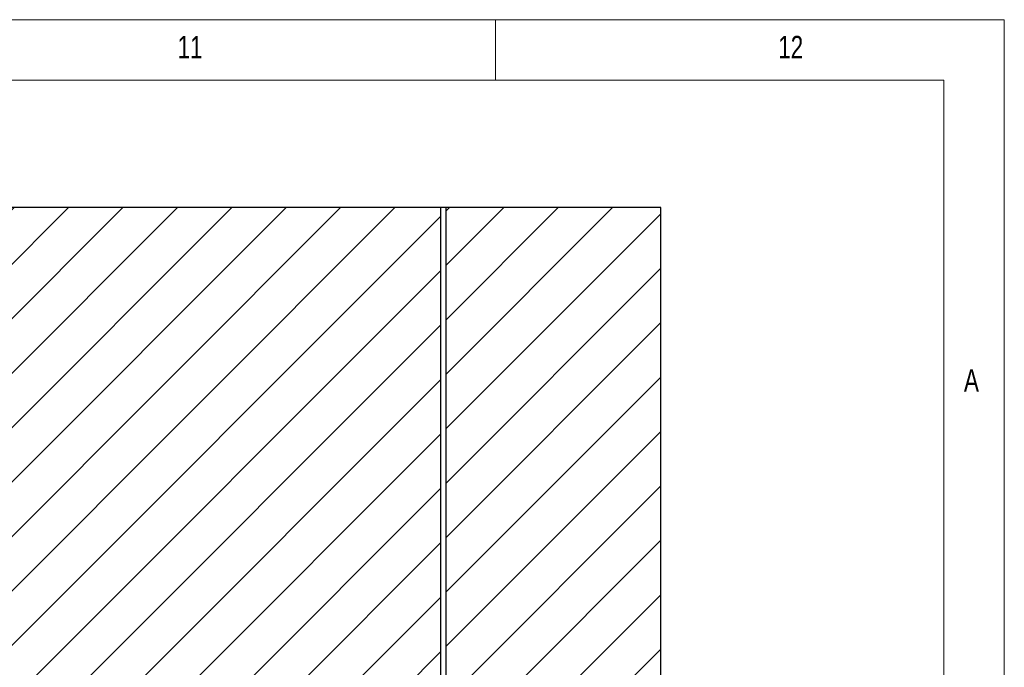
# Model space of a CAD drawing. Header units: millimetres. Extents: x 5 to 589, y 5 to 415.
# Tile 120 of 120: x 508 to 589, y 362 to 415. Entities that reach past the tile are written whole.
import ezdxf

# ---------------------------------------------------------------- set-up
doc = ezdxf.new("R2010")
doc.units = ezdxf.units.MM
doc.layers.add('NOTES', color=6, linetype='Continuous')
doc.layers.add('TRAIT-FINS', color=9, linetype='Continuous')
doc.layers.add('TRAIT-FORT', color=4, linetype='Continuous', lineweight=25)
doc.styles.add('SLDTEXTSTYLE0', font='TXT', dxfattribs={"width": 0.75})

msp = doc.modelspace()

# ---------------------------------------------------------------- hatches: boundary and pattern name
at = {"layer": 'TRAIT-FINS'}
h = msp.add_hatch(dxfattribs=at)
h.set_pattern_fill('ANSI31', color=9, style=0)
h.paths.add_polyline_path([(491.336, 349.501), (542.482, 349.501), (542.482, 399.501), (491.336, 399.501)], flags=0)
h = msp.add_hatch(dxfattribs=at)
h.set_pattern_fill('ANSI31', color=9, style=0)
h.paths.add_polyline_path([(542.883, 349.501), (560.637, 349.501), (560.637, 399.501), (542.883, 399.501)], flags=0)

# ---------------------------------------------------------------- linework, layer by layer
at = {"color": 7, "linetype": 'Continuous', "lineweight": 18}
for p, q in [((589, 415), (5, 415)), ((547, 410), (547, 415)), ((589, 5), (589, 415)), ((584, 410), (10, 410)), ((584, 10), (584, 410))]:
    msp.add_line(p, q, dxfattribs=at)
at = {"layer": 'TRAIT-FORT', "color": 4, "linetype": 'Continuous', "lineweight": 25}
for p, q in [((542.482, 399.501), (491.336, 399.501)), ((542.482, 349.501), (542.482, 399.501)), ((542.883, 399.501), (542.482, 399.501)), ((542.883, 399.501), (542.883, 349.501)), ((560.637, 399.501), (542.883, 399.501)), ((560.637, 349.501), (560.637, 399.501))]:
    msp.add_line(p, q, dxfattribs=at)

# ---------------------------------------------------------------- texts
at = {"layer": 'NOTES', "color": 211, "attachment_point": 1, "style": 'SLDTEXTSTYLE0'}
for s, insert, char_height in [('11', (520.75, 413.668), 1.8521), ('12', (570.333, 413.668), 1.8521), ('A', (585.667, 386.168), 1.852)]:
    msp.add_mtext(s, dxfattribs=dict(at, insert=insert, char_height=char_height))

doc.saveas('drawing.dxf')
